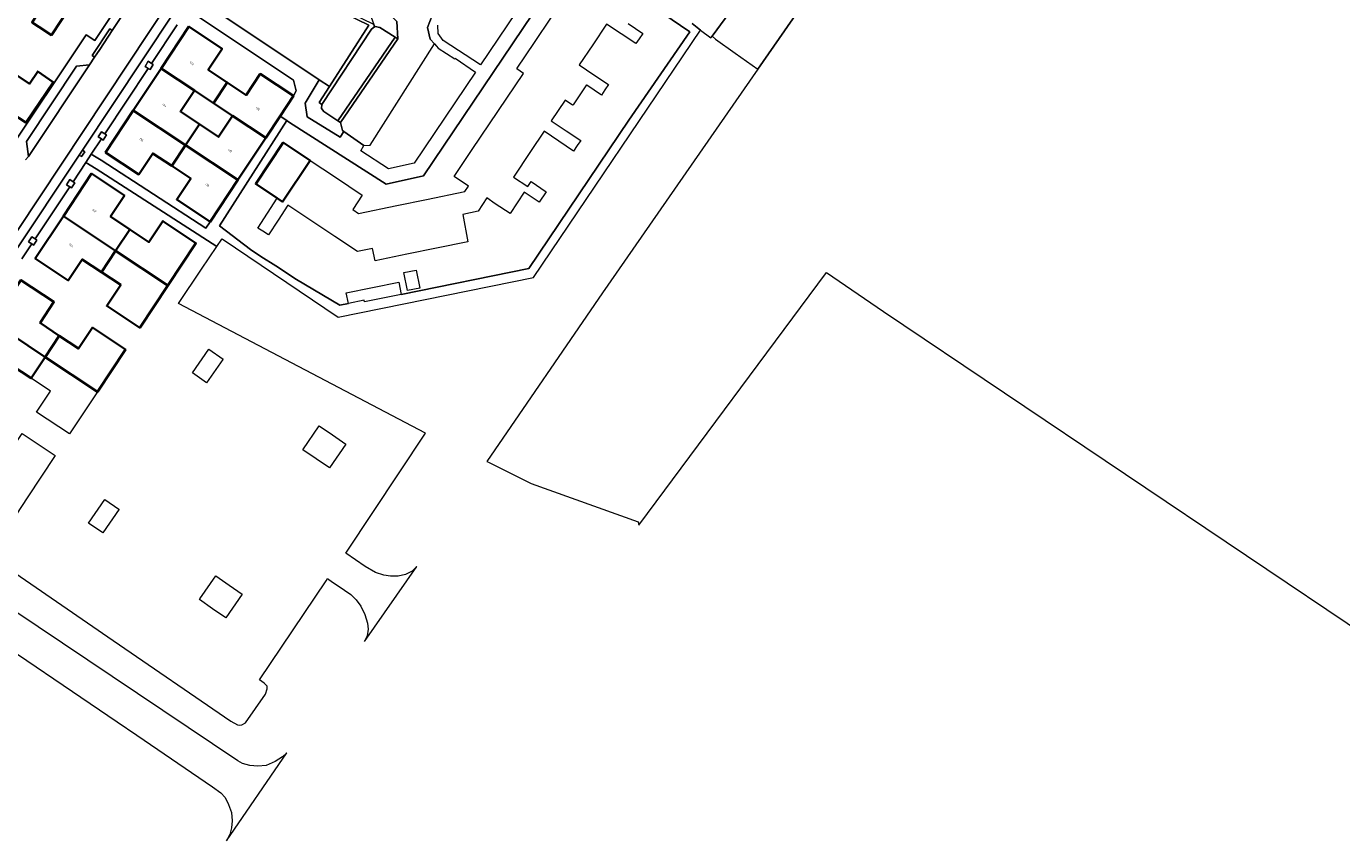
# Model space of a CAD drawing. Header units: metres. Extents: x 183400 to 185591, y 327112 to 329102.
# Tile 64 of 107: x 184571 to 184802, y 327824 to 327967. Entities that reach past the tile are written whole.
import ezdxf

# ---------------------------------------------------------------- set-up
doc = ezdxf.new("R2010")
doc.units = ezdxf.units.M
for name, color, linetype, lineweight in [('B-WE-GR-BEPLANTING_CULTUUR_HEESTERS-GV', 90, 'Continuous', 18), ('B-WE-GR-GRAS-GV', 60, 'Continuous', 13), ('B-WE-GR-GROENVOORZIENING-GV', 80, 'Continuous', 18), ('B-WE-GR-HAAG-GV', 90, 'GR-HAAG1', 13), ('B-WE-IE-MEUBILAIR_WEGMEUBILAIR-GV', 7, 'Continuous', 18), ('B-WE-OG-BEBOUWING-GV', 7, 'Continuous', 35), ('B-WE-OG-BEBOUWING_HUISNUMMER-T18', 10, 'Continuous', 18), ('B-WE-OG-TERREIN-GV', 7, 'Continuous', 18), ('B-WE-OG-TERREIN_ERF-GV', 7, 'Continuous', 18), ('B-WE-VH-ONVERHARD-GV', 252, 'Continuous', 18), ('B-WE-VH-VERHARDING_ASFALT-GV', 252, 'Continuous', 18), ('B-WE-VH-VERHARDING_BETON-GV', 252, 'Continuous', 18), ('B-WE-VH-VERHARDING_BETONSTRAATSTEEN-GV', 252, 'Continuous', 18), ('B-WE-VH-VERHARDING_TEGEL-GV', 252, 'Continuous', 18)]:
    doc.layers.add(name, color=color, linetype=linetype, lineweight=lineweight)
doc.styles.add('NLCS-ISO-M200-T25', font='NLCS-ISO.ttf')
doc.linetypes.add('GR-HAAG1', pattern='A,6,[176,NLCS.SHX,S=0.125,R=0,X=0,Y=0],-2', length=8)

msp = doc.modelspace()

# ---------------------------------------------------------------- linework, layer by layer
at = {"layer": 'B-WE-GR-BEPLANTING_CULTUUR_HEESTERS-GV', "flags": 128}
msp.add_lwpolyline([(184623.987, 327956.216), (184622.182, 327957.421), (184620.816, 327955.053), (184619.767, 327953.327), (184620.083, 327950.897), (184625.881, 327947.345), (184626.512, 327948.328), (184626.313, 327948.517), (184625.906, 327949.908), (184625.494, 327950.191), (184623.02, 327951.885), (184622.585, 327952.405), (184622.685, 327953.076), (184622.182, 327953.408), (184623.987, 327956.216)], close=True, dxfattribs=at)
at = {"layer": 'B-WE-GR-GRAS-GV', "flags": 128}
msp.add_lwpolyline([(184696.507, 327972.452), (184691.088, 327965.062), (184691.679, 327964.539), (184695.157, 327962.107), (184699.144, 327959.286), (184728.762, 328001.946)], dxfattribs=at)
msp.add_lwpolyline([(184623.987, 327956.216), (184630.906, 327966.978), (184606.68, 327978.798), (184601.349, 327971.328), (184619.858, 327958.972), (184622.182, 327957.421), (184623.987, 327956.216)], close=True, dxfattribs=at)
at = {"layer": 'B-WE-GR-GROENVOORZIENING-GV', "flags": 128}
msp.add_lwpolyline([(184623.987, 327956.216), (184622.182, 327953.408), (184622.685, 327953.076), (184631.386, 327966.292), (184631.92, 327966.681), (184631.765, 327967.115), (184606.519, 327979.433), (184600.937, 327971.611), (184601.349, 327971.328), (184606.68, 327978.798), (184630.906, 327966.978), (184623.987, 327956.216)], close=True, dxfattribs=at)
at = {"layer": 'B-WE-GR-HAAG-GV', "flags": 128}
msp.add_lwpolyline([(184631.92, 327966.681), (184631.765, 327967.115), (184606.519, 327979.433), (184600.937, 327971.611), (184601.349, 327971.328), (184606.68, 327978.798), (184630.906, 327966.978), (184623.987, 327956.216), (184622.182, 327953.408), (184622.685, 327953.076), (184631.386, 327966.292), (184631.92, 327966.681)], close=True, dxfattribs=at)
at = {"layer": 'B-WE-IE-MEUBILAIR_WEGMEUBILAIR-GV', "flags": 128}
for points in [[(184592.805, 327960.285), (184592.232, 327960.659), (184591.65, 327959.768), (184592.221, 327959.405), (184592.537, 327959.205), (184593.111, 327960.085), (184592.805, 327960.285)], [(184584.597, 327947.923), (184584.004, 327948.299), (184583.436, 327947.404), (184584.014, 327947.045), (184584.329, 327946.85), (184584.891, 327947.737), (184584.597, 327947.923)], [(184579.024, 327939.529), (184578.442, 327939.908), (184577.864, 327939.02), (184578.152, 327938.836), (184578.441, 327938.652), (184578.75, 327938.455), (184579.322, 327939.335), (184579.024, 327939.529)], [(184571.796, 327928.644), (184572.11, 327928.437), (184572.689, 327929.313), (184572.377, 327929.519), (184571.813, 327929.893), (184571.232, 327929.015), (184571.796, 327928.644)]]:
    msp.add_lwpolyline(points, close=True, dxfattribs=at)
at = {"layer": 'B-WE-OG-BEBOUWING-GV', "flags": 128}
for points in [[(184583.62, 327973.75), (184576.621, 327978.37), (184571.981, 327971.377), (184573.602, 327970.326), (184571.836, 327967.485), (184573.02, 327966.7), (184575.25, 327965.26), (184578.67, 327970.38), (184580.55, 327969.13), (184583.62, 327973.75)], [(184603.658, 327953.32), (184606.07, 327956.955), (184602.73, 327959.17), (184605.18, 327962.87), (184599.34, 327966.74), (184594.482, 327959.409), (184600.325, 327955.538), (184603.658, 327953.32)], [(184566.963, 327959.714), (184562.319, 327952.839), (184566.96, 327949.69), (184568.23, 327951.58), (184570.754, 327949.922), (184575.574, 327957.004), (184572.856, 327958.876), (184571.369, 327956.717), (184566.963, 327959.714)], [(184598.773, 327945.966), (184601.201, 327949.622), (184597.871, 327951.838), (184600.325, 327955.538), (184594.482, 327959.409), (184589.602, 327952.043), (184598.773, 327945.966)], [(184603.658, 327953.32), (184606.991, 327951.102), (184612.816, 327947.241), (184615.328, 327951.031), (184617.68, 327954.58), (184611.87, 327958.44), (184609.41, 327954.74), (184606.07, 327956.955), (184603.658, 327953.32)], [(184596.345, 327942.31), (184598.773, 327945.966), (184589.602, 327952.043), (184584.73, 327944.69), (184590.56, 327940.82), (184593.02, 327944.52), (184596.345, 327942.31)], [(184601.201, 327949.622), (184598.773, 327945.966), (184607.944, 327939.889), (184612.816, 327947.241), (184606.991, 327951.102), (184604.531, 327947.406), (184601.201, 327949.622)], [(184603.06, 327932.52), (184607.944, 327939.889), (184598.773, 327945.966), (184596.345, 327942.31), (184599.67, 327940.1), (184597.21, 327936.4), (184603.06, 327932.52)], [(184614.838, 327936.647), (184615.768, 327936.03), (184620.586, 327943.284), (184615.88, 327946.41), (184611.07, 327939.15), (184614.838, 327936.647)], [(184577.33, 327933.53), (184586.493, 327927.444), (184588.97, 327931.19), (184585.6, 327933.43), (184588.05, 327937.12), (184582.26, 327940.97), (184577.33, 327933.53)], [(184584.015, 327923.695), (184586.493, 327927.444), (184577.33, 327933.53), (184572.4, 327926.09), (184578.2, 327922.24), (184580.64, 327925.93), (184584.015, 327923.695)], [(184588.97, 327931.19), (184586.493, 327927.444), (184595.66, 327921.355), (184600.58, 327928.78), (184594.79, 327932.64), (184592.34, 327928.95), (184588.97, 327931.19)], [(184586.493, 327927.444), (184584.015, 327923.695), (184587.39, 327921.46), (184584.94, 327917.77), (184590.74, 327913.93), (184595.66, 327921.355), (184586.493, 327927.444)], [(184564.99, 327914.9), (184574.15, 327908.81), (184576.61, 327912.54), (184573.24, 327914.78), (184575.69, 327918.46), (184569.9, 327922.31), (184564.99, 327914.9)], [(184564.99, 327914.9), (184560.08, 327907.49), (184565.87, 327903.64), (184568.32, 327907.32), (184571.69, 327905.08), (184574.15, 327908.81), (184564.99, 327914.9)], [(184583.31, 327902.72), (184588.22, 327910.13), (184582.43, 327913.98), (184579.98, 327910.3), (184576.61, 327912.54), (184574.15, 327908.81), (184583.31, 327902.72)]]:
    msp.add_lwpolyline(points, close=True, dxfattribs=at)
at = {"layer": 'B-WE-OG-TERREIN-GV', "flags": 128}
msp.add_lwpolyline([(184804.157, 328110.858), (184799.186, 328103.791), (184772.604, 328064.896), (184728.762, 328001.946), (184699.144, 327959.286), (184671.908, 327920.045), (184651.585, 327890.508), (184651.868, 327890.367), (184656.24, 327888.2), (184659.35, 327886.65), (184678.11, 327879.88), (184678.237, 327879.334), (184711.163, 327923.626), (184721.159, 327916.797), (184827.274, 327845.489)], dxfattribs=at)
at = {"layer": 'B-WE-OG-TERREIN_ERF-GV', "flags": 128}
for points in [[(184567.02, 327943.83), (184581.32, 327965.28), (184582.85, 327964.28), (184594.76, 327982.26), (184595.59, 327984.53), (184595.52, 327987.08), (184594.72, 327988.89), (184593.18, 327990.58), (184577.795, 328001.832), (184572.963, 328005.37), (184568.34, 328008.76)], [(184687.582, 327967.259), (184689.086, 327966.11), (184690.862, 327964.753), (184691.088, 327965.062), (184696.507, 327972.452)], [(184597.28, 327967.024), (184592.805, 327960.285), (184593.111, 327960.085), (184592.537, 327959.205), (184592.221, 327959.405), (184584.597, 327947.923), (184584.891, 327947.737), (184584.329, 327946.85), (184584.014, 327947.045), (184582.238, 327944.37), (184583.987, 327943.317), (184602.318, 327931.401), (184603.06, 327932.52), (184597.21, 327936.4), (184599.67, 327940.1), (184596.345, 327942.31), (184593.02, 327944.52), (184590.56, 327940.82), (184584.73, 327944.69), (184589.602, 327952.043), (184594.482, 327959.409), (184599.34, 327966.74), (184605.18, 327962.87), (184602.73, 327959.17), (184606.07, 327956.955), (184609.41, 327954.74), (184611.87, 327958.44), (184617.68, 327954.58), (184618.18, 327955.46), (184617.71, 327957.37), (184599.09, 327969.75)], [(184676.386, 327967.274), (184678.95, 327965.55), (184678.32, 327964.616), (184677.75, 327963.77), (184675.172, 327965.469), (184672.594, 327967.168), (184670.184, 327963.575), (184667.8, 327960.02), (184670.37, 327958.295), (184672.94, 327956.57), (184672.317, 327955.638), (184671.71, 327954.73), (184669.141, 327956.464), (184669.058, 327956.52), (184666.708, 327953.039), (184666.644, 327952.943), (184665.332, 327953.824), (184662.89, 327950.2), (184665.485, 327948.49), (184668.08, 327946.78), (184667.462, 327945.877), (184666.8, 327944.91), (184664.231, 327946.645), (184661.661, 327948.379), (184659.283, 327944.852), (184656.259, 327940.366), (184658.785, 327938.708), (184659.35, 327939.56), (184662.03, 327937.78), (184660.8, 327935.94), (184658.135, 327937.716), (184655.665, 327933.946), (184653.08, 327935.65), (184651.58, 327936.71), (184650.05, 327934.37), (184647.36, 327933.8), (184648.28, 327929.02), (184642.764, 327927.894), (184637.541, 327926.829), (184632.01, 327925.7), (184631.57, 327927.855), (184628.896, 327927.309), (184624.95, 327929.93), (184620.192, 327933.09), (184616.677, 327935.425), (184614.989, 327932.823), (184613.3, 327930.22), (184612.328, 327930.851), (184611.45, 327931.42), (184613.144, 327934.034), (184614.838, 327936.647), (184611.07, 327939.15), (184615.88, 327946.41), (184620.586, 327943.284), (184625.054, 327940.316), (184625.054, 327940.316), (184629.76, 327937.19), (184628.08, 327934.65), (184629.08, 327933.98), (184635.792, 327935.357), (184641.013, 327936.428), (184647.75, 327937.81), (184648.37, 327938.75), (184645.85, 327940.45), (184649.05, 327945.208), (184652.069, 327949.697), (184655.089, 327954.186), (184658.01, 327958.53), (184656.84, 327959.31), (184656.94, 327959.459), (184659.951, 327963.942), (184662.962, 327968.425)], [(184566.963, 327959.714), (184571.369, 327956.717), (184572.856, 327958.876), (184575.574, 327957.004), (184570.754, 327949.922)], [(184567.149, 327872.133), (184586.05, 327859.091), (184606.72, 327844.971), (184607.89, 327844.341), (184608.22, 327844.261), (184608.63, 327844.301), (184609.25, 327844.691), (184612.8, 327849.711), (184613.06, 327850.631), (184613.08, 327851.071), (184612.53, 327851.641), (184611.711, 327852.219), (184623.399, 327869.557), (184623.669, 327869.958), (184624.56, 327869.32), (184625.509, 327868.685), (184627.77, 327867.17), (184628.7, 327866.22), (184629.5, 327865.11), (184630.22, 327863.68), (184630.65, 327862.12), (184630.76, 327861.08), (184630.6, 327859.91), (184630.15, 327858.9), (184639.3, 327872.05), (184638.51, 327871.25), (184637.36, 327870.65), (184636.07, 327870.37), (184634.71, 327870.41), (184633.54, 327870.58), (184632.09, 327871.03), (184630.24, 327872.093), (184626.841, 327874.411), (184626.961, 327874.587), (184640.829, 327895.45), (184640.829, 327895.45), (184597.522, 327918.201), (184601.579, 327924.224), (184604.239, 327928.174), (184583.073, 327941.813), (184581.269, 327942.91), (184579.024, 327939.529), (184579.322, 327939.335), (184578.75, 327938.455), (184578.441, 327938.652), (184572.377, 327929.519), (184572.689, 327929.313), (184572.11, 327928.437), (184571.796, 327928.644), (184570.042, 327926.002)]]:
    msp.add_lwpolyline(points, dxfattribs=at)
for points in [[(184577.992, 327987.614), (184581.21, 327992.39), (184591.47, 327985.57), (184588.29, 327980.79), (184586.402, 327982.039), (184584.8, 327979.63), (184586.69, 327978.37), (184583.62, 327973.75), (184580.55, 327969.13), (184578.67, 327970.38), (184575.25, 327965.26), (184573.02, 327966.7), (184571.836, 327967.485), (184573.602, 327970.326), (184571.981, 327971.377), (184576.621, 327978.37), (184578.249, 327980.824), (184574.942, 327983.02), (184577.992, 327987.614)], [(184610.166, 327927.646), (184611.978, 327926.424), (184614.62, 327924.809), (184618.212, 327922.375), (184625.791, 327917.91), (184627.332, 327918.214), (184626.952, 327920.075), (184636.143, 327921.951), (184636.583, 327919.795), (184658.939, 327924.335), (184676.48, 327950.31), (184687.174, 327965.802), (184666.821, 327979.711), (184666.595, 327979.375), (184640.51, 327940.6), (184633.93, 327939.09), (184617.004, 327949.955), (184616.589, 327950.222), (184616.545, 327950.25), (184604.727, 327931.829), (184610.166, 327927.646)], [(184606.991, 327951.102), (184603.658, 327953.32), (184600.325, 327955.538), (184597.871, 327951.838), (184601.201, 327949.622), (184604.531, 327947.406), (184606.991, 327951.102)], [(184577.33, 327933.53), (184582.26, 327940.97), (184588.05, 327937.12), (184585.6, 327933.43), (184588.97, 327931.19), (184592.34, 327928.95), (184594.79, 327932.64), (184600.58, 327928.78), (184595.66, 327921.355), (184590.74, 327913.93), (184584.94, 327917.77), (184587.39, 327921.46), (184584.015, 327923.695), (184580.64, 327925.93), (184578.2, 327922.24), (184572.4, 327926.09), (184577.33, 327933.53)], [(184637.04, 327923.63), (184639.2, 327924.02), (184639.84, 327920.89), (184637.67, 327920.49), (184637.04, 327923.63)], [(184571.69, 327905.08), (184568.32, 327907.32), (184565.87, 327903.64), (184560.08, 327907.49), (184564.99, 327914.9), (184569.9, 327922.31), (184575.69, 327918.46), (184573.24, 327914.78), (184576.61, 327912.54), (184579.98, 327910.3), (184582.43, 327913.98), (184588.22, 327910.13), (184583.31, 327902.72), (184578.4, 327895.31), (184572.61, 327899.16), (184575.06, 327902.84), (184571.69, 327905.08)], [(184602.86, 327910.169), (184605.353, 327908.411), (184605.312, 327908.352), (184602.447, 327904.279), (184599.953, 327906.038), (184602.86, 327910.169)], [(184552.665, 327896.31), (184557.58, 327903.73), (184563.38, 327899.88), (184560.93, 327896.2), (184564.3, 327893.96), (184567.67, 327891.72), (184570.12, 327895.41), (184575.91, 327891.56), (184570.99, 327884.135), (184566.07, 327876.71), (184560.28, 327880.56), (184562.73, 327884.24), (184559.36, 327886.48), (184555.99, 327888.72), (184553.54, 327885.03), (184547.75, 327888.89), (184552.665, 327896.31)], [(184621.693, 327890.96), (184619.349, 327892.551), (184622.196, 327896.723), (184624.529, 327895.136), (184626.861, 327893.549), (184624.024, 327889.377), (184621.693, 327890.96)], [(184584.598, 327883.831), (184587.083, 327882.134), (184587.108, 327882.117), (184584.272, 327877.959), (184581.752, 327879.672), (184584.598, 327883.831)], [(184603.507, 327864.673), (184601.181, 327866.285), (184601.253, 327866.389), (184604.068, 327870.429), (184606.384, 327868.824), (184608.719, 327867.205), (184605.832, 327863.061), (184603.507, 327864.673)]]:
    msp.add_lwpolyline(points, close=True, dxfattribs=at)
at = {"layer": 'B-WE-VH-ONVERHARD-GV', "flags": 128}
for points in [[(184592.805, 327960.285), (184592.232, 327960.659), (184591.65, 327959.768), (184592.221, 327959.405), (184592.537, 327959.205), (184593.111, 327960.085), (184592.805, 327960.285)], [(184584.597, 327947.923), (184584.004, 327948.299), (184583.436, 327947.404), (184584.014, 327947.045), (184584.329, 327946.85), (184584.891, 327947.737), (184584.597, 327947.923)], [(184578.441, 327938.652), (184578.75, 327938.455), (184579.322, 327939.335), (184579.024, 327939.529), (184578.442, 327939.908), (184577.864, 327939.02), (184578.152, 327938.836), (184578.441, 327938.652)], [(184571.796, 327928.644), (184572.11, 327928.437), (184572.689, 327929.313), (184572.377, 327929.519), (184571.813, 327929.893), (184571.232, 327929.015), (184571.796, 327928.644)]]:
    msp.add_lwpolyline(points, close=True, dxfattribs=at)
at = {"layer": 'B-WE-VH-VERHARDING_ASFALT-GV', "flags": 128}
msp.add_lwpolyline([(184546.184, 327896.301), (184596.247, 327971.673), (184596.6, 327972.207), (184597.152, 327973.04), (184601.093, 327978.992), (184603.132, 327981.05), (184605.656, 327982.304), (184605.726, 327982.339), (184608.323, 327982.48), (184594.082, 327991.937), (184596.332, 327989.496), (184596.93, 327987.559), (184597.312, 327986.324), (184597.087, 327983.705), (184596.064, 327981.283), (184593.795, 327977.879), (184591.872, 327974.993), (184585.918, 327966.061), (184583.703, 327962.738), (184582.809, 327961.393), (184581.915, 327960.049), (184571.221, 327943.961), (184570.708, 327943.356, -0.2775587)], format="xyb", dxfattribs=at)
msp.add_lwpolyline([(184561.42, 327862.03), (184586.772, 327844.827), (184590.232, 327842.48), (184603.506, 327833.472), (184604.95, 327832.38), (184605.71, 327831.55), (184606.32, 327830.33), (184606.8, 327828.93), (184606.95, 327827.48), (184606.82, 327826.27), (184606.5, 327825.06), (184605.94, 327824), (184616.55, 327839.42), (184615.79, 327838.68), (184614.49, 327837.86), (184612.92, 327837.21), (184611.42, 327837.06), (184610.01, 327837.21), (184608.77, 327837.55), (184607.91, 327837.98), (184577.2, 327858.65), (184564.312, 327867.237)], dxfattribs=at)
at = {"layer": 'B-WE-VH-VERHARDING_BETON-GV', "flags": 128}
for points in [[(184585.918, 327966.061), (184585.491, 327966.346), (184582.392, 327961.67), (184582.809, 327961.393), (184583.703, 327962.738), (184585.918, 327966.061)], [(184580.673, 327945.058), (184580.12, 327944.225), (184580.537, 327943.948), (184581.09, 327944.782), (184580.673, 327945.058)]]:
    msp.add_lwpolyline(points, close=True, dxfattribs=at)
at = {"layer": 'B-WE-VH-VERHARDING_BETONSTRAATSTEEN-GV', "flags": 128}
for points in [[(184543.489, 327892.244), (184543.313, 327891.979), (184545.811, 327892.571), (184555.488, 327907.14), (184556.041, 327907.973), (184567.926, 327925.866), (184568.479, 327926.699), (184580.12, 327944.225), (184580.673, 327945.058), (184596.639, 327969.096), (184596.247, 327971.673), (184546.184, 327896.301), (184543.489, 327892.244)], [(184625.494, 327950.191), (184635.55, 327964.863), (184632.835, 327966.597), (184632.042, 327966.77), (184631.92, 327966.681), (184631.386, 327966.292), (184622.685, 327953.076), (184622.585, 327952.405), (184623.02, 327951.885), (184625.494, 327950.191)], [(184625.906, 327949.908), (184635.972, 327964.594), (184635.55, 327964.863), (184625.494, 327950.191), (184625.906, 327949.908)], [(184581.915, 327960.049), (184579.634, 327959.796), (184570.847, 327946.594), (184571.221, 327943.961), (184581.915, 327960.049)]]:
    msp.add_lwpolyline(points, close=True, dxfattribs=at)
msp.add_lwpolyline([(184630.052, 327945.91), (184631.13, 327945.948), (184642.413, 327963.696), (184641.673, 327964.546), (184641.22, 327966.605), (184642.001, 327968.694), (184643.737, 327970.046), (184643.102, 327969.848, -0.1461603), (184633.715, 327969.75), (184635.807, 327967.657), (184635.972, 327964.594), (184625.906, 327949.908), (184626.313, 327948.517), (184626.512, 327948.328)], format="xyb", close=True, dxfattribs=at)
at = {"layer": 'B-WE-VH-VERHARDING_TEGEL-GV', "flags": 128}
for points in [[(184570.708, 327943.356), (184571.221, 327943.961), (184570.847, 327946.594), (184579.634, 327959.796), (184581.915, 327960.049), (184582.809, 327961.393), (184582.392, 327961.67), (184585.491, 327966.346), (184585.918, 327966.061), (184591.872, 327974.993), (184591.455, 327975.27), (184593.371, 327978.161), (184593.795, 327977.879), (184596.064, 327981.283), (184597.087, 327983.705), (184597.312, 327986.324), (184596.93, 327987.559), (184594.72, 327988.89), (184595.52, 327987.08), (184595.59, 327984.53), (184594.76, 327982.26), (184582.85, 327964.28), (184581.32, 327965.28), (184567.02, 327943.83)], [(184666.821, 327979.711), (184687.174, 327965.802), (184676.48, 327950.31), (184658.939, 327924.335), (184636.583, 327919.795), (184630.136, 327918.479), (184630.076, 327918.773), (184627.332, 327918.214), (184625.791, 327917.91), (184618.212, 327922.375), (184614.62, 327924.809), (184611.978, 327926.424), (184610.166, 327927.646), (184604.727, 327931.829), (184616.545, 327950.25), (184615.328, 327951.031), (184612.816, 327947.241), (184607.944, 327939.889), (184607.944, 327939.889), (184603.06, 327932.52), (184602.318, 327931.401), (184583.987, 327943.317), (184582.238, 327944.37), (184581.269, 327942.91), (184583.073, 327941.813), (184604.239, 327928.174), (184605.122, 327929.485), (184605.171, 327929.558), (184625.53, 327915.77), (184659.79, 327922.75), (184689.086, 327966.11), (184687.582, 327967.259)], [(184599.09, 327969.75), (184617.71, 327957.37), (184618.18, 327955.46), (184617.68, 327954.58), (184615.328, 327951.031), (184616.545, 327950.25), (184616.589, 327950.222), (184617.004, 327949.955), (184633.93, 327939.09), (184640.51, 327940.6), (184666.595, 327979.375)], [(184664.463, 327980.776), (184650.472, 327960.012), (184643.967, 327964.325), (184643.068, 327965.507), (184643.001, 327966.991)], [(184642.001, 327968.694), (184641.22, 327966.605), (184641.673, 327964.546), (184642.413, 327963.696), (184642.755, 327963.302), (184643.056, 327962.955), (184645.971, 327961.07), (184646.06, 327961.214), (184649.617, 327958.772), (184638.866, 327942.795), (184634.33, 327941.793), (184629.482, 327944.954), (184630.052, 327945.91), (184626.512, 327948.328), (184625.881, 327947.345), (184620.083, 327950.897), (184619.767, 327953.327), (184620.816, 327955.053), (184622.182, 327957.421), (184619.858, 327958.972), (184601.349, 327971.328)], [(184596.639, 327969.096), (184580.673, 327945.058), (184581.09, 327944.782), (184580.537, 327943.948), (184580.12, 327944.225), (184568.479, 327926.699)], [(184570.042, 327926.002), (184571.796, 327928.644), (184571.232, 327929.015), (184571.813, 327929.893), (184572.377, 327929.519), (184578.441, 327938.652), (184578.152, 327938.836), (184577.864, 327939.02), (184578.442, 327939.908), (184579.024, 327939.529), (184581.269, 327942.91), (184582.238, 327944.37), (184584.014, 327947.045), (184584.014, 327947.045), (184583.436, 327947.404), (184584.004, 327948.299), (184584.597, 327947.923), (184592.221, 327959.405), (184591.65, 327959.768), (184592.232, 327960.659), (184592.805, 327960.285), (184597.28, 327967.024)]]:
    msp.add_lwpolyline(points, dxfattribs=at)
msp.add_lwpolyline([(184633.715, 327969.75), (184633.656, 327969.781), (184632.892, 327969.855), (184631.667, 327969.472), (184630.906, 327969.516), (184631.765, 327967.115), (184631.92, 327966.681), (184632.042, 327966.77), (184632.835, 327966.597), (184635.55, 327964.863), (184635.972, 327964.594), (184635.807, 327967.657), (184633.715, 327969.75)], close=True, dxfattribs=at)

# ---------------------------------------------------------------- texts
at = {"layer": 'B-WE-OG-BEBOUWING_HUISNUMMER-T18', "char_height": 0.36, "attachment_point": 5, "rotation": 326.5, "style": 'NLCS-ISO-M200-T25'}
for s, insert in [('132', (184599.87, 327960.299)), ('134', (184595.003, 327952.953)), ('130', (184611.405, 327952.353)), ('136', (184591.009, 327946.924)), ('128', (184606.536, 327945.005)), ('138', (184602.542, 327938.98)), ('142', (184582.752, 327934.471)), ('144', (184578.711, 327928.373))]:
    msp.add_mtext(s, dxfattribs=dict(at, insert=insert))

doc.saveas('drawing.dxf')
